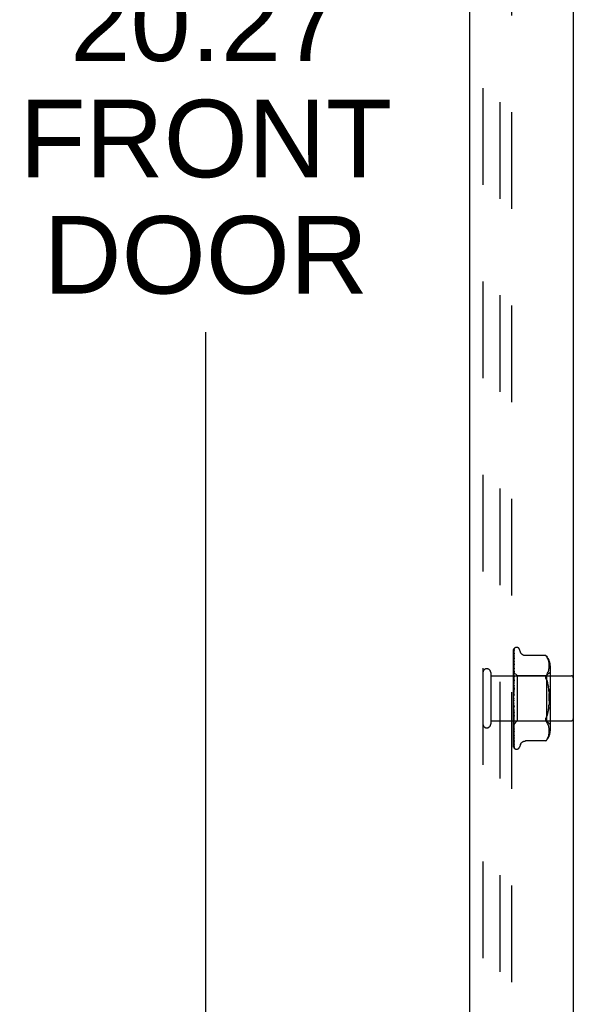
# Model space of a CAD drawing. Header units: inches. Extents: x 0 to 97.1, y 0 to 62.9.
# Tile 15 of 56: x 47.8 to 50.9, y 26.3 to 31.7. Entities that reach past the tile are written whole.
import ezdxf

# ---------------------------------------------------------------- set-up
doc = ezdxf.new("R2010")
doc.units = ezdxf.units.IN
doc.header["$LTSCALE"] = 5.342857
doc.header["$MEASUREMENT"] = 0
doc.linetypes.add('HIDDEN', pattern=[0.2, 0.1, -0.1])
doc.layers.get('0').update_dxf_attribs({"linetype": 'CONTINUOUS'})
for name, color, linetype in [('DEFAULT_2', 8, 'HIDDEN'), ('DIMENSIONS', 7, 'CONTINUOUS'), ('FRONT_COVER', 7, 'CONTINUOUS')]:
    doc.layers.add(name, color=color, linetype=linetype)
doc.styles.get("Standard").update_dxf_attribs({"font": 'arial.ttf'})
doc.dimstyles.new('DIMSTYLE_1', dxfattribs={"dimtxt": 0.428571, "dimasz": 0.571429, "dimexe": 0.09, "dimexo": 0.07, "dimgap": 0.0375, "dimtad": 0, "dimtih": 1, "dimtoh": 1, "dimzin": 4, "dimdsep": 46, "dimtxsty": 'Standard', "dimblk": '_FILLED', "dimblk1": '_FILLED', "dimblk2": '_FILLED', "dimcen": 0.09, "dimadec": 3, "dimazin": 1, "dimtfac": 1, "dimtdec": 3, "dimtofl": 0, "dimtmove": 0, "dimatfit": 3, "dimldrblk": '_FILLED', "dimfxl": 0, "dimtolj": 1, "dimtzin": 4, "dimarcsym": 0})

# ---------------------------------------------------------------- blocks, each defined once
blk = doc.blocks.new('_FILLED')
at = {"color": 0, "linetype": 'ByBlock'}
blk.add_solid([(0, 0), (-1, 0.2), (-1, -0.2)], dxfattribs=at)
blk = doc.blocks.new('*D8')
at = {"layer": 'DIMENSIONS', "color": 2, "linetype": 'Continuous'}
for p, q in [((50.0803, 41.0781), (48.3628, 41.0781)), ((48.8771, 41.0781), (48.8771, 32.1094)), ((48.8771, 20.8081), (48.8771, 29.9665)), ((50.0803, 20.8081), (48.3628, 20.8081))]:
    blk.add_line(p, q, dxfattribs=at)
at = {"layer": 'DIMENSIONS', "color": 2, "linetype": 'Continuous', "xscale": 0.5714285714, "yscale": 0.5714285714, "zscale": 0.5714285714}
for p, rotation in [((48.8771, 41.0781), 90), ((48.8771, 20.8081), 270)]:
    blk.add_blockref('_FILLED', p, dxfattribs=dict(at, rotation=rotation))
at = {"layer": 'DIMENSIONS', "color": 2, "linetype": 'Continuous', "insert": (48.8771, 31.8951), "char_height": 0.42857, "width": 2.058417, "attachment_point": 2, "line_spacing_factor": 0.9}
blk.add_mtext('20.27\\PFRONT\\PDOOR', dxfattribs=at)

msp = doc.modelspace()

# ---------------------------------------------------------------- linework, layer by layer
at = {"layer": 'DEFAULT_2', "color": 8, "linetype": 'HIDDEN'}
for p, q in [((50.505346, 21.088072), (50.505346, 40.798072)), ((50.568346, 40.800072), (50.568346, 21.086072))]:
    msp.add_line(p, q, dxfattribs=at)
at = {"layer": 'FRONT_COVER', "color": 3, "linetype": 'Continuous'}
for p, q in [((50.910346, 40.988072), (50.910346, 20.898072)), ((50.335346, 40.933072), (50.335346, 20.953072))]:
    msp.add_line(p, q, dxfattribs=at)
at = {"layer": 'FRONT_COVER', "color": 8, "linetype": 'HIDDEN'}
for p, q in [((50.410346, 40.933072), (50.410346, 20.953072)), ((50.580346, 27.938497), (50.580346, 28.213341)), ((50.581989, 28.135098), (50.582989, 28.199606)), ((50.582315, 28.16347), (50.582989, 28.208693)), ((50.583152, 28.200713), (50.583165, 28.200749)), ((50.585174, 28.220127), (50.585099, 28.220029)), ((50.596843, 28.224322), (50.596013, 28.224322)), ((50.617979, 28.198313), (50.612504, 28.213355)), ((50.581132, 28.060056), (50.582989, 28.166888)), ((50.581133, 28.073668), (50.582989, 28.192298)), ((50.58168, 28.120336), (50.582315, 28.16347)), ((50.581988, 28.096008), (50.582989, 28.146947)), ((50.582999, 28.167044), (50.582227, 28.161276)), ((50.582988, 28.17752), (50.583019, 28.177867)), ((50.582988, 28.166883), (50.58299, 28.166944)), ((50.58299, 28.166944), (50.583, 28.167053)), ((50.757997, 28.179122), (50.645479, 28.179122)), ((50.757997, 28.179122), (50.758531, 28.178547)), ((50.758935, 28.1781), (50.758332, 28.178762)), ((50.760053, 28.176839), (50.761435, 28.175215)), ((50.765082, 28.170248), (50.761435, 28.175215)), ((50.761435, 28.175215), (50.765074, 28.170261)), ((50.76816, 28.165112), (50.765074, 28.170261)), ((50.77064, 28.159766), (50.768145, 28.16514)), ((50.772606, 28.154329), (50.770621, 28.159815)), ((50.774107, 28.148888), (50.772584, 28.154399)), ((50.775213, 28.143496), (50.774086, 28.148977)), ((50.775992, 28.138235), (50.775194, 28.1436)), ((50.58096, 28.114537), (50.580346, 28.108385)), ((50.58178, 28.122385), (50.58096, 28.114537)), ((50.581131, 28.020752), (50.582988, 28.092966)), ((50.581132, 28.042205), (50.582989, 28.133375)), ((50.581132, 28.067155), (50.581989, 28.118733)), ((50.581132, 28.051267), (50.581988, 28.096008)), ((50.581133, 28.078547), (50.581989, 28.135098)), ((50.581133, 28.086386), (50.58168, 28.125074)), ((50.581133, 28.085036), (50.58168, 28.123228)), ((50.581133, 28.082551), (50.58168, 28.120336)), ((50.582972, 28.092725), (50.581774, 28.08047)), ((50.581988, 28.06774), (50.582988, 28.108989)), ((50.582987, 28.092963), (50.582973, 28.092731)), ((50.582988, 28.133371), (50.582982, 28.133286)), ((50.76237, 28.068322), (50.78237, 28.088322)), ((50.770602, 28.087146), (50.772617, 28.092693)), ((50.772608, 28.092664), (50.774129, 28.098199)), ((50.774122, 28.09817), (50.775233, 28.103608)), ((50.775227, 28.103576), (50.775997, 28.108762)), ((50.776491, 28.133102), (50.775978, 28.138347)), ((50.775992, 28.108715), (50.776481, 28.113757)), ((50.776476, 28.11369), (50.776766, 28.118596)), ((50.776773, 28.12815), (50.776482, 28.133217)), ((50.776763, 28.118512), (50.77685, 28.123394)), ((50.77685, 28.123296), (50.776769, 28.128259)), ((50.78237, 28.122664), (50.78237, 27.763479)), ((50.453346, 28.085072), (50.453346, 27.801072)), ((50.453346, 28.067072), (50.900346, 28.067072)), ((50.580346, 28.087323), (50.599347, 28.068322)), ((50.580346, 28.072321), (50.580729, 28.069949)), ((50.580955, 28.071808), (50.580346, 28.065167)), ((50.580346, 28.055031), (50.58111, 28.059797)), ((50.580346, 28.057862), (50.58111, 28.051688)), ((50.580346, 28.035793), (50.58111, 28.041895)), ((50.580346, 28.039255), (50.58111, 28.031981)), ((50.580729, 28.069949), (50.58111, 28.06747)), ((50.581774, 28.08047), (50.580955, 28.071808)), ((50.581133, 28.086386), (50.58111, 28.086384)), ((50.581133, 28.085035), (50.58111, 28.085137)), ((50.581133, 28.082551), (50.58111, 28.082451)), ((50.581133, 28.078547), (50.58111, 28.078756)), ((50.581133, 28.073668), (50.58111, 28.073481)), ((50.581133, 28.067154), (50.58111, 28.06747)), ((50.581133, 28.060056), (50.58111, 28.059797)), ((50.581132, 28.051268), (50.58111, 28.051688)), ((50.581132, 28.042205), (50.58111, 28.041895)), ((50.581129, 27.996452), (50.582986, 28.047097)), ((50.58113, 28.008415), (50.581986, 28.034934)), ((50.581132, 28.031454), (50.581988, 28.06774)), ((50.582968, 28.046821), (50.581355, 28.028997)), ((50.581986, 28.034934), (50.582986, 28.065)), ((50.582986, 28.047113), (50.582968, 28.046826)), ((50.599347, 28.068322), (50.599347, 27.817822)), ((50.599347, 28.068322), (50.76237, 28.068322)), ((50.765041, 28.076658), (50.761435, 28.071773)), ((50.76237, 28.068322), (50.76237, 27.817822)), ((50.765031, 28.076641), (50.768106, 28.081774)), ((50.768092, 28.081746), (50.770615, 28.087176)), ((50.581355, 28.028997), (50.580346, 28.017559)), ((50.580346, 28.013205), (50.58111, 28.020421)), ((50.580346, 28.017172), (50.58111, 28.00906)), ((50.582965, 27.99721), (50.580346, 27.967277)), ((50.580346, 27.988081), (50.58111, 27.996151)), ((50.580346, 27.99241), (50.58111, 27.983755)), ((50.581132, 28.031453), (50.58111, 28.031981)), ((50.581132, 28.020752), (50.58111, 28.020421)), ((50.581131, 28.008415), (50.58111, 28.00906)), ((50.58113, 27.996452), (50.58111, 27.996151)), ((50.581119, 27.970086), (50.582975, 27.997331)), ((50.581125, 27.982928), (50.581671, 27.993087)), ((50.581671, 27.993087), (50.582306, 28.004579)), ((50.582306, 28.004579), (50.58298, 28.016507)), ((50.582975, 27.997331), (50.582965, 27.997206)), ((50.770279, 28.017317), (50.772396, 28.006056)), ((50.580346, 27.961331), (50.58111, 27.969963)), ((50.580346, 27.965865), (50.58111, 27.956979)), ((50.580346, 27.933921), (50.58111, 27.942803)), ((50.580346, 27.938497), (50.58111, 27.9297)), ((50.580346, 27.673407), (50.580346, 27.933921)), ((50.581119, 27.970086), (50.58111, 27.969963)), ((50.580346, 27.906842), (50.58111, 27.915653)), ((50.580346, 27.911293), (50.58111, 27.902905)), ((50.580346, 27.881072), (50.58111, 27.889493)), ((50.580346, 27.885239), (50.58111, 27.877561)), ((50.580728, 27.889109), (50.580525, 27.891441)), ((50.580878, 27.887391), (50.580728, 27.889109)), ((50.581041, 27.88553), (50.580878, 27.887391)), ((50.581312, 27.882446), (50.581041, 27.88553)), ((50.581127, 27.90266), (50.58111, 27.902904)), ((50.581129, 27.890214), (50.58111, 27.889493)), ((50.581131, 27.877236), (50.58111, 27.877561)), ((50.581658, 27.910119), (50.581113, 27.916673)), ((50.582983, 27.863537), (50.581127, 27.902659)), ((50.581675, 27.876548), (50.581129, 27.890214)), ((50.582987, 27.815527), (50.581131, 27.877236)), ((50.581512, 27.880173), (50.581312, 27.882446)), ((50.581844, 27.876403), (50.581512, 27.880173)), ((50.582292, 27.90274), (50.581658, 27.910119)), ((50.58231, 27.861053), (50.581675, 27.876548)), ((50.582221, 27.872146), (50.581844, 27.876403)), ((50.582649, 27.867337), (50.582221, 27.872146)), ((50.582965, 27.895127), (50.582292, 27.90274)), ((50.772396, 27.880088), (50.770279, 27.868826)), ((50.774057, 27.891895), (50.772394, 27.880075)), ((50.453346, 27.819072), (50.900346, 27.819072)), ((50.580346, 27.857543), (50.58111, 27.86527)), ((50.580346, 27.861274), (50.58111, 27.854585)), ((50.580346, 27.844336), (50.581772, 27.828575)), ((50.580346, 27.837105), (50.58111, 27.843859)), ((50.580346, 27.840266), (50.58111, 27.834807)), ((50.580346, 27.820497), (50.58111, 27.826034)), ((50.580346, 27.822974), (50.580602, 27.821576)), ((50.580544, 27.799018), (50.599347, 27.817822)), ((50.580602, 27.821576), (50.580856, 27.820232)), ((50.580856, 27.820232), (50.58111, 27.818942)), ((50.581132, 27.865854), (50.58111, 27.86527)), ((50.581132, 27.85426), (50.58111, 27.854585)), ((50.581132, 27.844334), (50.58111, 27.843859)), ((50.581133, 27.83452), (50.58111, 27.834807)), ((50.581133, 27.826403), (50.58111, 27.826034)), ((50.581127, 27.818823), (50.58111, 27.818942)), ((50.581132, 27.818717), (50.581127, 27.818823)), ((50.581987, 27.834308), (50.581131, 27.865854)), ((50.582988, 27.772196), (50.581132, 27.854259)), ((50.581988, 27.803635), (50.581132, 27.844333)), ((50.582989, 27.735068), (50.581132, 27.834519)), ((50.581989, 27.778024), (50.581132, 27.826403)), ((50.582989, 27.705473), (50.581132, 27.818717)), ((50.581772, 27.828575), (50.58297, 27.815801)), ((50.582987, 27.798488), (50.581987, 27.834308)), ((50.582984, 27.844924), (50.58231, 27.861053)), ((50.582965, 27.863789), (50.582649, 27.867337)), ((50.582966, 27.863772), (50.582983, 27.863532)), ((50.58297, 27.815795), (50.582987, 27.815524)), ((50.599347, 27.817822), (50.76237, 27.817822)), ((50.76237, 27.817822), (50.78237, 27.797822)), ((50.580346, 27.798839), (50.580544, 27.799019)), ((50.580346, 27.798716), (50.581359, 27.788182)), ((50.581133, 27.812702), (50.58111, 27.812439)), ((50.581133, 27.807419), (50.58111, 27.807564)), ((50.581133, 27.803721), (50.58111, 27.803565)), ((50.581133, 27.801031), (50.58111, 27.801083)), ((50.581133, 27.799783), (50.58111, 27.799734)), ((50.581989, 27.745442), (50.581133, 27.80372)), ((50.58168, 27.76262), (50.581133, 27.801031)), ((50.581359, 27.788182), (50.582207, 27.779761)), ((50.582658, 27.695295), (50.58168, 27.76262)), ((50.582989, 27.757332), (50.581988, 27.803635)), ((50.582989, 27.722912), (50.581989, 27.778024)), ((50.582207, 27.779761), (50.582976, 27.772378)), ((50.582976, 27.77237), (50.582988, 27.772201)), ((50.765041, 27.809485), (50.761435, 27.814371)), ((50.768106, 27.80437), (50.765031, 27.809502)), ((50.770615, 27.798967), (50.768092, 27.804398)), ((50.772617, 27.79345), (50.770602, 27.798997)), ((50.774129, 27.787945), (50.772608, 27.79348)), ((50.775233, 27.782535), (50.774122, 27.787973)), ((50.775997, 27.777381), (50.775227, 27.782567)), ((50.776481, 27.772387), (50.775992, 27.777429)), ((50.776766, 27.767548), (50.776476, 27.772453)), ((50.77685, 27.762749), (50.776763, 27.767631)), ((50.776769, 27.757885), (50.77685, 27.762848)), ((50.580346, 27.75829), (50.580964, 27.752455)), ((50.582989, 27.678936), (50.581989, 27.745442)), ((50.582989, 27.696463), (50.582315, 27.738069)), ((50.582989, 27.684476), (50.582315, 27.728562)), ((50.582989, 27.670964), (50.582315, 27.717117)), ((50.582989, 27.735046), (50.582988, 27.735073)), ((50.757997, 27.707021), (50.645473, 27.707021)), ((50.758084, 27.707119), (50.757997, 27.707021)), ((50.765082, 27.715895), (50.761435, 27.710929)), ((50.765074, 27.715883), (50.76816, 27.721031)), ((50.768145, 27.721004), (50.77064, 27.726377)), ((50.770621, 27.726329), (50.772606, 27.731814)), ((50.772584, 27.731745), (50.774107, 27.737255)), ((50.774086, 27.737167), (50.775213, 27.742648)), ((50.775194, 27.742544), (50.775992, 27.747909)), ((50.775978, 27.747796), (50.776491, 27.753041)), ((50.776482, 27.752927), (50.776773, 27.757994)), ((50.582989, 27.672833), (50.582658, 27.695295)), ((50.583017, 27.705125), (50.582988, 27.705479)), ((50.584073, 27.667568), (50.584111, 27.667522)), ((50.596843, 27.661822), (50.596013, 27.661822)), ((50.617979, 27.68783), (50.612504, 27.672788))]:
    msp.add_line(p, q, dxfattribs=at)
for points in [[(50.580346, 28.213336), (50.580878, 28.214626), (50.581467, 28.215779), (50.582093, 28.216803), (50.582725, 28.217688), (50.583335, 28.218435), (50.583893, 28.219041), (50.58437, 28.219505), (50.584747, 28.219839), (50.585001, 28.220039), (50.58514, 28.22013), (50.585174, 28.220127)], [(50.584204, 28.219073), (50.583627, 28.218248), (50.582913, 28.217035), (50.582296, 28.215773), (50.581747, 28.214451), (50.581246, 28.213053), (50.580783, 28.211563), (50.580346, 28.209911)], [(50.58349, 28.214716), (50.583116, 28.214159), (50.582863, 28.213777), (50.582587, 28.213347), (50.582291, 28.212869), (50.581986, 28.21235), (50.581675, 28.211793), (50.581365, 28.211198), (50.581062, 28.21057), (50.580769, 28.209908), (50.580493, 28.209214), (50.580346, 28.208807)], [(50.583191, 28.210072), (50.582842, 28.20883), (50.582366, 28.207012), (50.581907, 28.205116), (50.581468, 28.203146), (50.581045, 28.201101), (50.580641, 28.198982), (50.580346, 28.197299)], [(50.582801, 28.200024), (50.58232, 28.199122), (50.58204, 28.19859), (50.581744, 28.198012), (50.581441, 28.197397), (50.58114, 28.196748), (50.580844, 28.196065), (50.580563, 28.195353), (50.580346, 28.194751)], [(50.58168, 28.125074), (50.582658, 28.192866), (50.582989, 28.215479)], [(50.58168, 28.123228), (50.582658, 28.190113), (50.582989, 28.212414)], [(50.583165, 28.200749), (50.583098, 28.200604), (50.582977, 28.200361), (50.582801, 28.200024)], [(50.582989, 28.215476), (50.582996, 28.215709), (50.583054, 28.216292), (50.583162, 28.216854), (50.583316, 28.217385), (50.583508, 28.21788), (50.583723, 28.218322), (50.583943, 28.218699), (50.58415, 28.219004), (50.584208, 28.219082)], [(50.582989, 28.212412), (50.583006, 28.212791), (50.583077, 28.213353), (50.583191, 28.213861), (50.583327, 28.214285), (50.583454, 28.214599), (50.583552, 28.2148), (50.583601, 28.214888), (50.583603, 28.214891)], [(50.582989, 28.208688), (50.58303, 28.209288), (50.583127, 28.209832), (50.583189, 28.210069)], [(50.582989, 28.199607), (50.583006, 28.199947), (50.583063, 28.200358), (50.583126, 28.200627), (50.583152, 28.200713)], [(50.583603, 28.214891), (50.583585, 28.214862), (50.58349, 28.214716)], [(50.645389, 28.179122), (50.644191, 28.179147), (50.641634, 28.179366), (50.639182, 28.17979), (50.63684, 28.180403), (50.634611, 28.181188), (50.632505, 28.182124), (50.630526, 28.183194), (50.628681, 28.184381), (50.626971, 28.185673), (50.625397, 28.187053), (50.623956, 28.188508), (50.622647, 28.190026), (50.621465, 28.191603), (50.620415, 28.193221), (50.619494, 28.194867), (50.6187, 28.196522), (50.617979, 28.198314)], [(50.583044, 28.192877), (50.582714, 28.191048), (50.582262, 28.188428), (50.581823, 28.185761), (50.5814, 28.183055), (50.580991, 28.18031), (50.580599, 28.177531), (50.580346, 28.175646)], [(50.582411, 28.176411), (50.581802, 28.175131), (50.581455, 28.174388), (50.581097, 28.173589), (50.580742, 28.172737), (50.580406, 28.171843), (50.580346, 28.171672)], [(50.582227, 28.161276), (50.581793, 28.157894), (50.581374, 28.154512), (50.580969, 28.151133), (50.580346, 28.145656)], [(50.581283, 28.142706), (50.580929, 28.141894), (50.58058, 28.141034), (50.580346, 28.140406)], [(50.582986, 28.146944), (50.582984, 28.146928), (50.582952, 28.146754), (50.582868, 28.146438), (50.582719, 28.145995), (50.582507, 28.145451), (50.582247, 28.14484), (50.581948, 28.144171), (50.581283, 28.142706)], [(50.581989, 28.118733), (50.582658, 28.158222), (50.582989, 28.177519)], [(50.583018, 28.177866), (50.583011, 28.17784), (50.582956, 28.177671), (50.582838, 28.177367), (50.582654, 28.17694), (50.582411, 28.176411)], [(50.582989, 28.192293), (50.583009, 28.192641), (50.583043, 28.192882)], [(50.758142, 28.178966), (50.758031, 28.179084), (50.757997, 28.179122)], [(50.75894, 28.178094), (50.759454, 28.177521), (50.760053, 28.176839)], [(50.760313, 28.176538), (50.759802, 28.177126), (50.759339, 28.177649)], [(50.582987, 28.108992), (50.582971, 28.108769), (50.582915, 28.108418), (50.582804, 28.107962), (50.582633, 28.107421), (50.582406, 28.106813), (50.582137, 28.106163), (50.581834, 28.105479), (50.58151, 28.104772), (50.581177, 28.104047), (50.580843, 28.103301), (50.58052, 28.102533), (50.580346, 28.102091)], [(50.582981, 28.133277), (50.582657, 28.130402), (50.58178, 28.122385)], [(50.580346, 28.08728), (50.58062, 28.086992), (50.580836, 28.086758), (50.580995, 28.086578), (50.581095, 28.086454), (50.581133, 28.08639), (50.581133, 28.086386)], [(50.580346, 28.086869), (50.580538, 28.086485), (50.580729, 28.086068), (50.58092, 28.085619), (50.58111, 28.085137)], [(50.580346, 28.086434), (50.580538, 28.086472), (50.580729, 28.086476), (50.58092, 28.086447), (50.58111, 28.086384)], [(50.580346, 28.085341), (50.58062, 28.085163), (50.580836, 28.085042), (50.580995, 28.084979), (50.581095, 28.084974), (50.581133, 28.085026), (50.581133, 28.085035)], [(50.580346, 28.084006), (50.58062, 28.083619), (50.580836, 28.083281), (50.580995, 28.082991), (50.581095, 28.082753), (50.581133, 28.082574), (50.581133, 28.082551)], [(50.580346, 28.080817), (50.580538, 28.081276), (50.580729, 28.081701), (50.58092, 28.082093), (50.58111, 28.082451)], [(50.580346, 28.082108), (50.580538, 28.081315), (50.580729, 28.080492), (50.58092, 28.079639), (50.58111, 28.078756)], [(50.580346, 28.078261), (50.58062, 28.078198), (50.580836, 28.078194), (50.580995, 28.078251), (50.581095, 28.078364), (50.581133, 28.078547)], [(50.580346, 28.075639), (50.58062, 28.075166), (50.580836, 28.074737), (50.580995, 28.074346), (50.581095, 28.074003), (50.581133, 28.073716), (50.581133, 28.073668)], [(50.580346, 28.070222), (50.580538, 28.071085), (50.580729, 28.071916), (50.58092, 28.072715), (50.58111, 28.073481)], [(50.580346, 28.066295), (50.58062, 28.06635), (50.580836, 28.066463), (50.580995, 28.066637), (50.581095, 28.066865), (50.581133, 28.067154)], [(50.582986, 28.065011), (50.582981, 28.064902), (50.58293, 28.064423), (50.582815, 28.063852), (50.58263, 28.063211), (50.582383, 28.062526), (50.582085, 28.061813), (50.581755, 28.061096), (50.581406, 28.060377), (50.581053, 28.059659), (50.580706, 28.058936), (50.580346, 28.058129)], [(50.580346, 28.06248), (50.58062, 28.06194), (50.580836, 28.061434), (50.580995, 28.060957), (50.581095, 28.060521), (50.581133, 28.060136), (50.581133, 28.060056)], [(50.580346, 28.049875), (50.580621, 28.050048), (50.580837, 28.050274), (50.580995, 28.050554), (50.581094, 28.050885), (50.581132, 28.051268)], [(50.580346, 28.045005), (50.58062, 28.044417), (50.580836, 28.043853), (50.580995, 28.043308), (50.581095, 28.042794), (50.581133, 28.042325), (50.581132, 28.042205)], [(50.761435, 28.046514), (50.760173, 28.049807), (50.759201, 28.052928), (50.758525, 28.055828), (50.758128, 28.058546), (50.757994, 28.061097), (50.758128, 28.063507), (50.758525, 28.065793), (50.759201, 28.067947), (50.760173, 28.069965), (50.761435, 28.071773)], [(50.761435, 28.046514), (50.764798, 28.037581), (50.767746, 28.02786), (50.770283, 28.017299)], [(50.770279, 28.017317), (50.76774, 28.02788), (50.764794, 28.037594), (50.761435, 28.046514)], [(50.580346, 28.029595), (50.58062, 28.029876), (50.580836, 28.030207), (50.580995, 28.030592), (50.581095, 28.031021), (50.581132, 28.031453)], [(50.580346, 28.023847), (50.58062, 28.023231), (50.580836, 28.022629), (50.580995, 28.022035), (50.581095, 28.021463), (50.581133, 28.020927), (50.581132, 28.020752)], [(50.580795, 28.011002), (50.58049, 28.010436), (50.580346, 28.010153)], [(50.580346, 28.006187), (50.58062, 28.006568), (50.580836, 28.006992), (50.580995, 28.007464), (50.581095, 28.007972), (50.581131, 28.008415)], [(50.580346, 27.999769), (50.58062, 27.999148), (50.580836, 27.99853), (50.580995, 27.997909), (50.581095, 27.997298), (50.581133, 27.996715), (50.58113, 27.996452)], [(50.580346, 27.980499), (50.58062, 27.980966), (50.580836, 27.981468), (50.580995, 27.982009), (50.581095, 27.982577), (50.581125, 27.982928)], [(50.58298, 28.016531), (50.582931, 28.01602), (50.5828, 28.015338), (50.582596, 28.014636), (50.58234, 28.013959), (50.582048, 28.013308), (50.581738, 28.012696), (50.581422, 28.012116), (50.580795, 28.011002)], [(50.581109, 28.000291), (50.581138, 28.000498), (50.581212, 28.000648), (50.581328, 28.000736), (50.581483, 28.000761), (50.581671, 28.000718), (50.581882, 28.000605), (50.582103, 28.000422), (50.582325, 28.000162), (50.582535, 27.999819), (50.582719, 27.9994), (50.582864, 27.998904), (50.582956, 27.998358), (50.582989, 27.997792), (50.582975, 27.997331)], [(50.581125, 27.982928), (50.581133, 27.983157), (50.58111, 27.983755)], [(50.77531, 27.981941), (50.774057, 27.994248), (50.772394, 28.006068)], [(50.774058, 27.994242), (50.77531, 27.981941), (50.776178, 27.96923), (50.776682, 27.956242), (50.776854, 27.943077), (50.776683, 27.92991), (50.776178, 27.916919), (50.77531, 27.904202)], [(50.580346, 27.973641), (50.58062, 27.973038), (50.580836, 27.972427), (50.580995, 27.9718), (50.581095, 27.971174), (50.581133, 27.970564), (50.581119, 27.970086)], [(50.581243, 27.961267), (50.5809, 27.960814), (50.580733, 27.960591), (50.580553, 27.960339), (50.580346, 27.960026)], [(50.580346, 27.953458), (50.58062, 27.953994), (50.580836, 27.954555), (50.580995, 27.955147), (50.581034, 27.955342)], [(50.580346, 27.946409), (50.58062, 27.945846), (50.580836, 27.945262), (50.580995, 27.944653), (50.581095, 27.944034), (50.581133, 27.943419), (50.58111, 27.942803)], [(50.580346, 27.926041), (50.58062, 27.926627), (50.580836, 27.927227), (50.580995, 27.927848), (50.581095, 27.928473), (50.581133, 27.929089), (50.58111, 27.9297)], [(50.581034, 27.955341), (50.581287, 27.956711), (50.581578, 27.958248), (50.581883, 27.959813), (50.582202, 27.961408), (50.582536, 27.96304), (50.582851, 27.964543)], [(50.581034, 27.955342), (50.581095, 27.955754), (50.581133, 27.956363), (50.58111, 27.956979)], [(50.582878, 27.964678), (50.58278, 27.964245), (50.582584, 27.963622), (50.582356, 27.963069), (50.582113, 27.962585), (50.581873, 27.962175), (50.581646, 27.961826), (50.581436, 27.961528), (50.581243, 27.961267)], [(50.776682, 27.929901), (50.776854, 27.943066), (50.776683, 27.956233), (50.776178, 27.969225)], [(50.580346, 27.919056), (50.58062, 27.918553), (50.580836, 27.918019), (50.580995, 27.917449), (50.581095, 27.916859), (50.581113, 27.916673)], [(50.580346, 27.89924), (50.58062, 27.899854), (50.580836, 27.900472), (50.580995, 27.901099), (50.581095, 27.90172), (50.581133, 27.90232), (50.581127, 27.90266)], [(50.580346, 27.900914), (50.580504, 27.900638), (50.58078, 27.900182), (50.581343, 27.89929)], [(50.580525, 27.891441), (50.580403, 27.892848), (50.580346, 27.893509)], [(50.580346, 27.892572), (50.58062, 27.892146), (50.580836, 27.891681), (50.580995, 27.891172), (50.581095, 27.890632), (50.581129, 27.890214)], [(50.580346, 27.874023), (50.58062, 27.874644), (50.580836, 27.875257), (50.580995, 27.875867), (50.581095, 27.876461), (50.581133, 27.877024), (50.581131, 27.877236)], [(50.581113, 27.916673), (50.581133, 27.916262), (50.58111, 27.915653)], [(50.581343, 27.89929), (50.581632, 27.898818), (50.581923, 27.898306), (50.582211, 27.897739), (50.582477, 27.897122), (50.582708, 27.89645), (50.582875, 27.895763), (50.582968, 27.895072)], [(50.772396, 27.880088), (50.774058, 27.891902), (50.77531, 27.904203)], [(50.580346, 27.867912), (50.58062, 27.86758), (50.580836, 27.8672), (50.580995, 27.86677), (50.581095, 27.8663), (50.581132, 27.865854)], [(50.580346, 27.851302), (50.58062, 27.851907), (50.580836, 27.852492), (50.580995, 27.853065), (50.581095, 27.85361), (50.581133, 27.854115), (50.581132, 27.85426)], [(50.580346, 27.851611), (50.580383, 27.851531), (50.580692, 27.850888), (50.581014, 27.850258), (50.581344, 27.849625), (50.581674, 27.848982), (50.581997, 27.848317), (50.582301, 27.847628), (50.582567, 27.846929), (50.582781, 27.846224), (50.582919, 27.845562), (50.582981, 27.84498), (50.582984, 27.84491)], [(50.580346, 27.845969), (50.58062, 27.845742), (50.580836, 27.845462), (50.580995, 27.845125), (50.581095, 27.844742), (50.581132, 27.844334)], [(50.580346, 27.831898), (50.58062, 27.832464), (50.580836, 27.833002), (50.580995, 27.833515), (50.581095, 27.833992), (50.581133, 27.834421), (50.581133, 27.83452)], [(50.580346, 27.827536), (50.58062, 27.827422), (50.580836, 27.827251), (50.580995, 27.827021), (50.581095, 27.826739), (50.581133, 27.826403)], [(50.580346, 27.816511), (50.580601, 27.816982), (50.580806, 27.81742), (50.580964, 27.817829), (50.581071, 27.818202), (50.581125, 27.818532), (50.581132, 27.818717)], [(50.759201, 27.818196), (50.758525, 27.820351), (50.758128, 27.822637), (50.757994, 27.825046), (50.758128, 27.827597), (50.758525, 27.830315), (50.759201, 27.833215), (50.760173, 27.836337), (50.761435, 27.83963)], [(50.759201, 27.818196), (50.760173, 27.816179), (50.761435, 27.814371)], [(50.761435, 27.83963), (50.764798, 27.848563), (50.767746, 27.858284)], [(50.770283, 27.868844), (50.76774, 27.858264), (50.764794, 27.848549)], [(50.580346, 27.813278), (50.58062, 27.813282), (50.580836, 27.813227), (50.580995, 27.813111), (50.581095, 27.81294), (50.581133, 27.812702)], [(50.580346, 27.808319), (50.580538, 27.809306), (50.580729, 27.810322), (50.58092, 27.811366), (50.58111, 27.812439)], [(50.580346, 27.810022), (50.580538, 27.809358), (50.580729, 27.808727), (50.58092, 27.808129), (50.58111, 27.807564)], [(50.580346, 27.805699), (50.58062, 27.806131), (50.580836, 27.806516), (50.580995, 27.806858), (50.581095, 27.80715), (50.581133, 27.807384), (50.581133, 27.807419)], [(50.580346, 27.805425), (50.580414, 27.805258), (50.580765, 27.804438), (50.581133, 27.80364), (50.581504, 27.802853), (50.581865, 27.802077), (50.582199, 27.801321), (50.58249, 27.80059), (50.582719, 27.799915), (50.582877, 27.799314), (50.582961, 27.798817), (50.582987, 27.798485)], [(50.580346, 27.803711), (50.58062, 27.803832), (50.580836, 27.803895), (50.580995, 27.803898), (50.581095, 27.803844), (50.581133, 27.803721)], [(50.580346, 27.801012), (50.580538, 27.801603), (50.580729, 27.802226), (50.58092, 27.80288), (50.58111, 27.803565)], [(50.580346, 27.801879), (50.580538, 27.801629), (50.580729, 27.801413), (50.58092, 27.801231), (50.58111, 27.801083)], [(50.580346, 27.799852), (50.58062, 27.800191), (50.580836, 27.800478), (50.580995, 27.800714), (50.581095, 27.800896), (50.581133, 27.801018), (50.581133, 27.801031)], [(50.580346, 27.799181), (50.58062, 27.799416), (50.580836, 27.799594), (50.580995, 27.799716), (50.581095, 27.799781), (50.581133, 27.799786), (50.581133, 27.799783)], [(50.580346, 27.764096), (50.580531, 27.763609), (50.580863, 27.762798), (50.581204, 27.762017), (50.581868, 27.760553)], [(50.580544, 27.799019), (50.580729, 27.79922), (50.58092, 27.79946), (50.58111, 27.799734)], [(50.582315, 27.738069), (50.581387, 27.79639), (50.581133, 27.812701)], [(50.582315, 27.728562), (50.581387, 27.790206), (50.581133, 27.807419)], [(50.582315, 27.717117), (50.581387, 27.781727), (50.581133, 27.799783)], [(50.580346, 27.729145), (50.580436, 27.728893), (50.580782, 27.727994), (50.581137, 27.72715), (50.581479, 27.726383), (50.582103, 27.725031)], [(50.580346, 27.724509), (50.580588, 27.72251), (50.580978, 27.719426), (50.581384, 27.716351), (50.581805, 27.713296), (50.58224, 27.710261), (50.58269, 27.707251), (50.583016, 27.705134)], [(50.580964, 27.752455), (50.581367, 27.748799), (50.581785, 27.745119), (50.582218, 27.741417), (50.582989, 27.735055)], [(50.581868, 27.760553), (50.582171, 27.75987), (50.582438, 27.759232), (50.582661, 27.758648), (50.582826, 27.758146), (50.582928, 27.757749), (50.582975, 27.757476), (50.582988, 27.75733)], [(50.582103, 27.725031), (50.582371, 27.72444), (50.582608, 27.723896), (50.582791, 27.723439), (50.582912, 27.723097), (50.582976, 27.722877), (50.582987, 27.722829)], [(50.582987, 27.722829), (50.582996, 27.722783), (50.582992, 27.722819), (50.582988, 27.72291)], [(50.617979, 27.68783), (50.6187, 27.689621), (50.619494, 27.691277), (50.620415, 27.692923), (50.621465, 27.694541), (50.622646, 27.696117), (50.623956, 27.697635), (50.625397, 27.69909), (50.626971, 27.70047), (50.62868, 27.701762), (50.630525, 27.702949), (50.632504, 27.704019), (50.63461, 27.704955), (50.636839, 27.70574), (50.639182, 27.706353), (50.641633, 27.706777), (50.64419, 27.706996), (50.645387, 27.707021)], [(50.758085, 27.707119), (50.758369, 27.707423), (50.758853, 27.70795), (50.759529, 27.708709), (50.760389, 27.7097), (50.761435, 27.710929)], [(50.761435, 27.710929), (50.760388, 27.709699), (50.759528, 27.708707), (50.758852, 27.707949), (50.758368, 27.707422)], [(50.580346, 27.701849), (50.580478, 27.701474), (50.580783, 27.70068), (50.581103, 27.69992), (50.581432, 27.699195), (50.581757, 27.698512), (50.582071, 27.697877)], [(50.580346, 27.698576), (50.580615, 27.696799), (50.581011, 27.694346), (50.581424, 27.691946), (50.581853, 27.689606), (50.582298, 27.687323), (50.582758, 27.685105), (50.583093, 27.683572)], [(50.580346, 27.683197), (50.58057, 27.682581), (50.580821, 27.681953), (50.581084, 27.68135), (50.581355, 27.680772), (50.58163, 27.680222), (50.581904, 27.6797), (50.582174, 27.679208), (50.582433, 27.678751), (50.582677, 27.67833)], [(50.580346, 27.681381), (50.580398, 27.681122), (50.580784, 27.679329), (50.581191, 27.67764), (50.581619, 27.676027), (50.58207, 27.674485), (50.582548, 27.673015), (50.583053, 27.671622), (50.583425, 27.670692)], [(50.580346, 27.673863), (50.580383, 27.673761), (50.580645, 27.673081), (50.580927, 27.672431), (50.581223, 27.671813), (50.58153, 27.671228), (50.581842, 27.670678), (50.582155, 27.670163), (50.582466, 27.669684), (50.582768, 27.669245), (50.583058, 27.668845), (50.58333, 27.668488), (50.583577, 27.668175), (50.583789, 27.667913), (50.584073, 27.667568)], [(50.580346, 27.673407), (50.580441, 27.673106), (50.580918, 27.671772), (50.581462, 27.670538), (50.582103, 27.669364), (50.582949, 27.668133)], [(50.582071, 27.697877), (50.582618, 27.696778), (50.582829, 27.696339), (50.582979, 27.696008), (50.583025, 27.695895)], [(50.582677, 27.67833), (50.583081, 27.677642), (50.583219, 27.677402), (50.583276, 27.677299)], [(50.583025, 27.695895), (50.583056, 27.695817), (50.583071, 27.695774), (50.583046, 27.695879), (50.583008, 27.696137), (50.582989, 27.696461)], [(50.58309, 27.683576), (50.583035, 27.683883), (50.582989, 27.684481)], [(50.583276, 27.677299), (50.583301, 27.677254), (50.583329, 27.677198), (50.583307, 27.67725), (50.583239, 27.677426), (50.583143, 27.677745), (50.583054, 27.678178), (50.582997, 27.678698), (50.582989, 27.678937)], [(50.583422, 27.670699), (50.58329, 27.671051), (50.583136, 27.671596), (50.58303, 27.672215), (50.582989, 27.672837)], [(50.584111, 27.667522), (50.584115, 27.667516), (50.584085, 27.667556), (50.583989, 27.667693), (50.583848, 27.667914), (50.58368, 27.668212), (50.583512, 27.66856), (50.583363, 27.668928), (50.583233, 27.669325), (50.583126, 27.669748), (50.583046, 27.670208), (50.582998, 27.670709), (50.582989, 27.670967)]]:
    msp.add_lwpolyline(points, dxfattribs=at)
for centre, radius, start, end in [((50.596013, 28.207655), 0.016667, 90, 160.051559), ((50.596843, 28.207655), 0.016667, 20, 90), ((50.704793, 28.122664), 0.077578, 0, 46.699244), ((50.431846, 28.085072), 0.0215, 0, 180), ((50.900346, 28.057072), 0.01, 0, 90), ((50.900346, 27.829072), 0.01, 270, 360), ((50.431846, 27.801072), 0.0215, 180, 360), ((50.704793, 27.763479), 0.077578, 313.300757, 360), ((50.596013, 27.678488), 0.016667, 218.621845, 270), ((50.596843, 27.678488), 0.016667, 270, 340)]:
    msp.add_arc(centre, radius, start, end, dxfattribs=at)

# ---------------------------------------------------------------- dimensions: what is measured, and where the dimension line sits
at = {"layer": 'DIMENSIONS', "color": 2, "linetype": 'Continuous'}
dim = msp.add_linear_dim(base=(48.877076, 20.808072), p1=(50.150346, 41.078072), p2=(50.150346, 20.808072), angle=270, text='<>\\PFRONT\\PDOOR', dimstyle='DIMSTYLE_1', dxfattribs=at)
dim.commit()
dim.dimension.update_dxf_attribs({"geometry": '*D8', "text_midpoint": (48.877076, 31.037955), "dimtype": 160})

doc.saveas('drawing.dxf')
